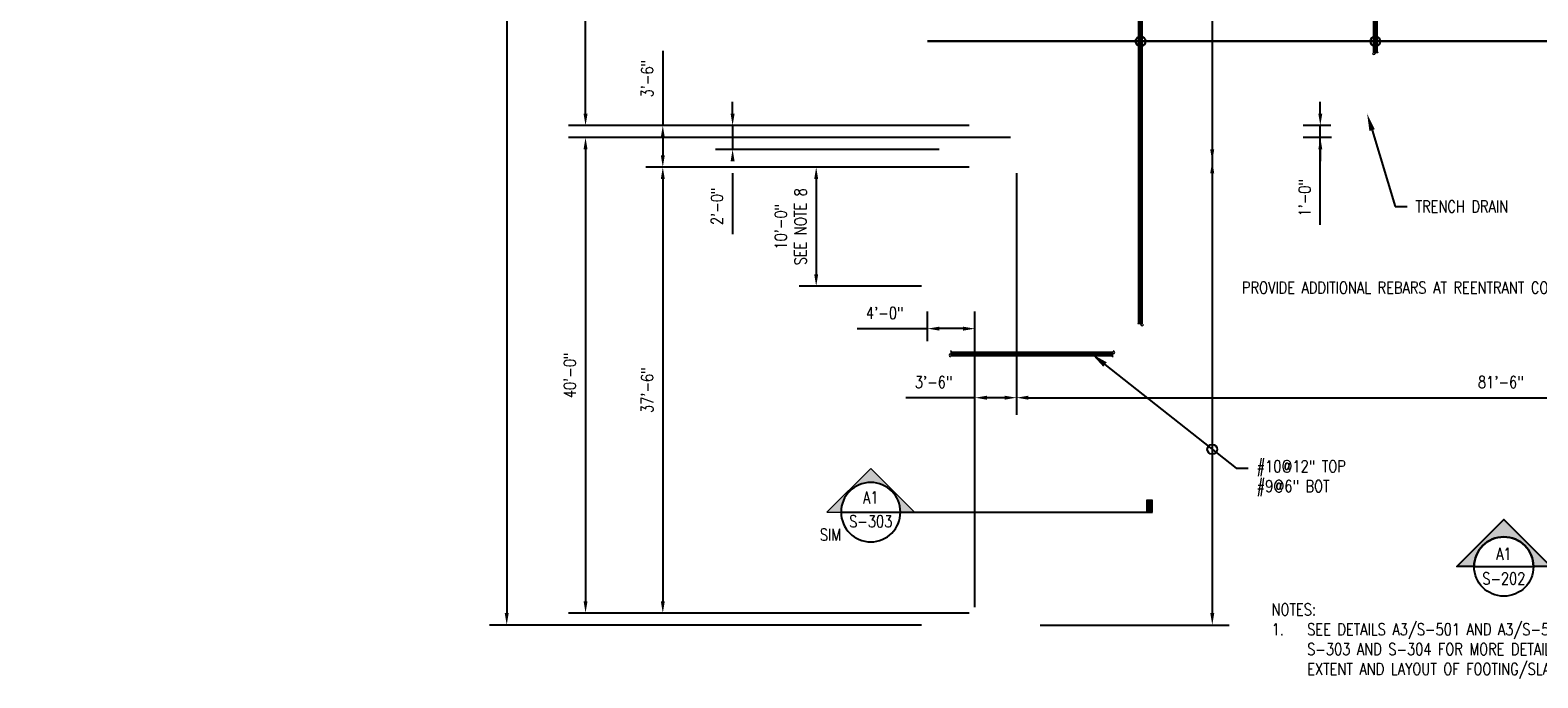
# Model space of a CAD drawing. Header units: inches. Extents: x -15987 to 28303, y -707 to 842.
# Tile 1 of 5: x -906 to 616, y -707 to -54. Entities that reach past the tile are written whole.
import ezdxf
from ezdxf import colors
from ezdxf.entities.mleader import LeaderData, LeaderLine
from ezdxf.enums import TextEntityAlignment as Align
from ezdxf.math import Vec2, Vec3

# ---------------------------------------------------------------- set-up
doc = ezdxf.new("R2010")
doc.units = ezdxf.units.IN
doc.header["$MEASUREMENT"] = 0
doc.layers.add('S-ANNO-DIMS', color=1, linetype='Continuous')
doc.layers.add('S-ANNO-TEXT', color=2, linetype='Continuous')
doc.layers.add('S-ANNO-SYMB', color=2, linetype='Continuous', lineweight=25)
doc.layers.add('S-SLAB-RBAR', color=4, linetype='Continuous', lineweight=70)
doc.styles.add('Annotative', font='romans.shx', dxfattribs={"width": 0.8, "height": 0.125})
doc.styles.add('Arial', font='romans.shx', dxfattribs={"width": 0.8})
doc.styles.add('HDRSTD', font='romans.shx', dxfattribs={"height": 3})
doc.styles.add('ROMANS', font='ROMANS.shx', dxfattribs={"width": 0.8})
doc.dimstyles.new('Annotative', dxfattribs={"dimscale": 0, "dimtxt": 0.125, "dimasz": 0.125, "dimexe": 0.179688, "dimexo": 0.0625, "dimgap": 0.09, "dimtad": 1, "dimdec": 3, "dimzin": 3, "dimdsep": 46, "dimlunit": 4, "dimtxsty": 'Annotative', "dimcen": 0.09, "dimclrt": 2, "dimazin": 2, "dimtfac": 1, "dimtdec": 3, "dimtmove": 1, "dimatfit": 3, "dimfxl": 1, "dimtfill": 1, "dimfrac": 2, "dimtolj": 1, "dimtzin": 0, "dimarcsym": 0})

# ---------------------------------------------------------------- blocks, each defined once
blk = doc.blocks.new('*D14')
at = {"layer": 'Defpoints', "color": 0, "transparency": 16777216}
for p in [(0, 666), (-424.8, -654), (0, -654)]:
    blk.add_point(p, dxfattribs=at)
at = {"layer": 'S-ANNO-DIMS', "color": 0, "lineweight": -2, "transparency": 16777216}
for p, q in [((-6, 666), (-442.1, 666)), ((-424.8, 654), (-424.8, -642)), ((-6, -654), (-442.1, -654))]:
    blk.add_line(p, q, dxfattribs=at)
at = {"layer": 'S-ANNO-DIMS', "color": 0, "transparency": 16777216}
for points in [[(-426.8, 654), (-422.8, 654), (-424.8, 666)], [(-426.8, -642), (-422.8, -642), (-424.8, -654)]]:
    blk.add_solid(points, dxfattribs=at)
at = {"layer": 'S-ANNO-DIMS', "color": 2, "transparency": 16777216, "insert": (-440.6, 6), "char_height": 12, "attachment_point": 5, "rotation": 90, "style": 'Annotative', "bg_fill": 3, "box_fill_scale": 1.25, "bg_fill_color": 256, "bg_fill_true_color": 13158600, "bg_fill_transparency": 0}
blk.add_mtext('\\A1;110\'-0"', dxfattribs=at)
blk = doc.blocks.new('*U11')
at = {"lineweight": -3}
h = blk.add_hatch(color=256, dxfattribs=at)
edge = h.paths.add_edge_path()
edge.add_line((-0.312, 0), (-0.495, 0))
edge.add_line((-0.495, 0), (0, 0.495))
edge.add_line((0, 0.495), (0.495, 0))
edge.add_line((0.495, 0), (0.312, 0))
edge.add_arc((0, 0), 0.312, 0, 180)
for p, q in [((0, 0.495), (-0.495, 0)), ((0.495, 0), (0, 0.495)), ((-0.312, 0), (0.312, 0))]:
    blk.add_line(p, q, dxfattribs=at)
at = {"lineweight": -3, "flags": 128}
blk.add_lwpolyline([(-0.312, 0), (-0.495, 0), (0, 0.495), (0.495, 0), (0.312, 0, 1), (-0.312, 0)], format="xyb", close=True, dxfattribs=at)
blk.add_lwpolyline([(-0.312, 0.016), (-0.312, 0.016)], dxfattribs=at)
blk.add_lwpolyline([(-0.312, 0.016), (-0.312, 0.016)], dxfattribs=at)
at = {"lineweight": -3}
blk.add_circle((0, 0), 0.312, dxfattribs=at)
at = {"linetype": 'Continuous', "lineweight": -3, "style": 'Arial'}
blk.add_attdef('X#', text='', height=0.0938, dxfattribs=at).set_placement((0, 0.047), align=Align.BOTTOM_CENTER)
blk.add_attdef('X-###', text='', height=0.0938, dxfattribs=at).set_placement((0, -0.047), align=Align.TOP_CENTER)
blk = doc.blocks.new('*D24')
at = {"layer": 'Defpoints', "color": 0, "transparency": 16777216}
for p in [(-345.2, 150), (45, 150), (48, -150)]:
    blk.add_point(p, dxfattribs=at)
at = {"layer": 'S-ANNO-DIMS', "color": 0, "lineweight": -2, "transparency": 16777216}
for p, q in [((39, 150), (-362.5, 150)), ((-345.2, -138), (-345.2, 138)), ((42, -150), (-362.5, -150))]:
    blk.add_line(p, q, dxfattribs=at)
at = {"layer": 'S-ANNO-DIMS', "color": 0, "transparency": 16777216}
for points in [[(-347.2, 138), (-343.2, 138), (-345.2, 150)], [(-347.2, -138), (-343.2, -138), (-345.2, -150)]]:
    blk.add_solid(points, dxfattribs=at)
at = {"layer": 'S-ANNO-DIMS', "color": 2, "transparency": 16777216, "char_height": 12, "attachment_point": 5, "rotation": 90, "style": 'Annotative', "bg_fill": 3, "box_fill_scale": 1.25, "bg_fill_color": 256, "bg_fill_true_color": 13158600, "bg_fill_transparency": 0}
for s, insert in [('\\A1;OPENING', (-330.6, 0)), ('\\A1;25\'-0"', (-361, 0))]:
    blk.add_mtext(s, dxfattribs=dict(at, insert=insert))
blk = doc.blocks.new('*D26')
at = {"layer": 'Defpoints', "color": 0, "transparency": 16777216}
for p in [(90, -162), (-345.2, -642), (48, -642)]:
    blk.add_point(p, dxfattribs=at)
at = {"layer": 'S-ANNO-DIMS', "color": 0, "lineweight": -2, "transparency": 16777216}
for p, q in [((84, -162), (-362.5, -162)), ((-345.2, -174), (-345.2, -630)), ((42, -642), (-362.5, -642))]:
    blk.add_line(p, q, dxfattribs=at)
at = {"layer": 'S-ANNO-DIMS', "color": 0, "transparency": 16777216}
for points in [[(-347.2, -174), (-343.2, -174), (-345.2, -162)], [(-347.2, -630), (-343.2, -630), (-345.2, -642)]]:
    blk.add_solid(points, dxfattribs=at)
at = {"layer": 'S-ANNO-DIMS', "color": 2, "transparency": 16777216, "insert": (-361, -402), "char_height": 12, "attachment_point": 5, "rotation": 90, "style": 'Annotative', "bg_fill": 3, "box_fill_scale": 1.25, "bg_fill_color": 256, "bg_fill_true_color": 13158600, "bg_fill_transparency": 0}
blk.add_mtext('\\A1;40\'-0"', dxfattribs=at)
blk = doc.blocks.new('*D29')
at = {"layer": 'Defpoints', "color": 0, "transparency": 16777216}
for p in [(48, -150), (-196.7, -174), (18, -174)]:
    blk.add_point(p, dxfattribs=at)
at = {"layer": 'S-ANNO-DIMS', "color": 0, "lineweight": -2, "transparency": 16777216}
for p, q in [((-196.7, -138), (-196.7, -126)), ((42, -150), (-214, -150)), ((-196.7, -150), (-196.7, -174)), ((12, -174), (-214, -174)), ((-196.7, -198), (-196.7, -259.4))]:
    blk.add_line(p, q, dxfattribs=at)
at = {"layer": 'S-ANNO-DIMS', "color": 0, "transparency": 16777216}
for points in [[(-198.7, -138), (-194.7, -138), (-196.7, -150)], [(-198.7, -186), (-194.7, -186), (-196.7, -174)]]:
    blk.add_solid(points, dxfattribs=at)
at = {"layer": 'S-ANNO-DIMS', "color": 2, "transparency": 16777216, "insert": (-212.5, -231.4), "char_height": 12, "attachment_point": 5, "rotation": 90, "style": 'Annotative', "bg_fill": 3, "box_fill_scale": 1.25, "bg_fill_color": 256, "bg_fill_true_color": 13158600, "bg_fill_transparency": 0}
blk.add_mtext('\\A1;2\'-0"', dxfattribs=at)
blk = doc.blocks.new('*D30')
at = {"layer": 'Defpoints', "color": 0, "transparency": 16777216}
for p in [(48, -150), (-267.2, -192), (48, -192)]:
    blk.add_point(p, dxfattribs=at)
at = {"layer": 'S-ANNO-DIMS', "color": 0, "lineweight": -2, "transparency": 16777216}
for p, q in [((-267.2, -74.5), (-267.2, -150)), ((42, -150), (-284.5, -150)), ((-267.2, -162), (-267.2, -180)), ((42, -192), (-284.5, -192))]:
    blk.add_line(p, q, dxfattribs=at)
at = {"layer": 'S-ANNO-DIMS', "color": 0, "transparency": 16777216}
for points in [[(-269.2, -162), (-265.2, -162), (-267.2, -150)], [(-269.2, -180), (-265.2, -180), (-267.2, -192)]]:
    blk.add_solid(points, dxfattribs=at)
at = {"layer": 'S-ANNO-DIMS', "color": 2, "transparency": 16777216, "insert": (-283, -102.6), "char_height": 12, "attachment_point": 5, "rotation": 90, "style": 'Annotative', "bg_fill": 3, "box_fill_scale": 1.25, "bg_fill_color": 256, "bg_fill_true_color": 13158600, "bg_fill_transparency": 0}
blk.add_mtext('\\A1;3\'-6"', dxfattribs=at)
blk = doc.blocks.new('*D31')
at = {"layer": 'Defpoints', "color": 0, "transparency": 16777216}
for p in [(48, -192), (-267.2, -642), (48, -642)]:
    blk.add_point(p, dxfattribs=at)
at = {"layer": 'S-ANNO-DIMS', "color": 0, "lineweight": -2, "transparency": 16777216}
for p, q in [((42, -192), (-284.5, -192)), ((-267.2, -204), (-267.2, -630)), ((42, -642), (-284.5, -642))]:
    blk.add_line(p, q, dxfattribs=at)
at = {"layer": 'S-ANNO-DIMS', "color": 0, "transparency": 16777216}
for points in [[(-269.2, -204), (-265.2, -204), (-267.2, -192)], [(-269.2, -630), (-265.2, -630), (-267.2, -642)]]:
    blk.add_solid(points, dxfattribs=at)
at = {"layer": 'S-ANNO-DIMS', "color": 2, "transparency": 16777216, "insert": (-283, -417), "char_height": 12, "attachment_point": 5, "rotation": 90, "style": 'Annotative', "bg_fill": 3, "box_fill_scale": 1.25, "bg_fill_color": 256, "bg_fill_true_color": 13158600, "bg_fill_transparency": 0}
blk.add_mtext('\\A1;37\'-6"', dxfattribs=at)
blk = doc.blocks.new('*D32')
at = {"layer": 'Defpoints', "color": 0, "transparency": 16777216}
for p in [(1068, -162), (90, -192), (1068, -424.6)]:
    blk.add_point(p, dxfattribs=at)
at = {"layer": 'S-ANNO-DIMS', "color": 0, "lineweight": -2, "transparency": 16777216}
for p, q in [((1068, -168), (1068, -441.8)), ((90, -198), (90, -441.8)), ((102, -424.6), (1056, -424.6))]:
    blk.add_line(p, q, dxfattribs=at)
at = {"layer": 'S-ANNO-DIMS', "color": 0, "transparency": 16777216}
for points in [[(102, -422.6), (102, -426.6), (90, -424.6)], [(1056, -422.6), (1056, -426.6), (1068, -424.6)]]:
    blk.add_solid(points, dxfattribs=at)
at = {"layer": 'S-ANNO-DIMS', "color": 2, "transparency": 16777216, "insert": (579, -408.8), "char_height": 12, "attachment_point": 5, "style": 'Annotative', "bg_fill": 3, "box_fill_scale": 1.25, "bg_fill_color": 256, "bg_fill_true_color": 13158600, "bg_fill_transparency": 0}
blk.add_mtext('\\A1;81\'-6"', dxfattribs=at)
blk = doc.blocks.new('*D33')
at = {"layer": 'Defpoints', "color": 0, "transparency": 16777216}
for p in [(90, -192), (48, -424.6), (48, -642)]:
    blk.add_point(p, dxfattribs=at)
at = {"layer": 'S-ANNO-DIMS', "color": 0, "lineweight": -2, "transparency": 16777216}
for p, q in [((90, -198), (90, -441.8)), ((48, -636), (48, -407.3)), ((48, -424.6), (-21.8, -424.6)), ((78, -424.6), (60, -424.6))]:
    blk.add_line(p, q, dxfattribs=at)
at = {"layer": 'S-ANNO-DIMS', "color": 0, "transparency": 16777216}
for points in [[(60, -422.6), (60, -426.6), (48, -424.6)], [(78, -422.6), (78, -426.6), (90, -424.6)]]:
    blk.add_solid(points, dxfattribs=at)
at = {"layer": 'S-ANNO-DIMS', "color": 2, "transparency": 16777216, "insert": (6.2, -408.8), "char_height": 12, "attachment_point": 5, "style": 'Annotative', "bg_fill": 3, "box_fill_scale": 1.25, "bg_fill_color": 256, "bg_fill_true_color": 13158600, "bg_fill_transparency": 0}
blk.add_mtext('\\A1;3\'-6"', dxfattribs=at)
blk = doc.blocks.new('*D38')
at = {"layer": 'Defpoints', "color": 0, "transparency": 16777216}
for p in [(0, -354.9), (0, -373.5), (48, -417.4)]:
    blk.add_point(p, dxfattribs=at)
at = {"layer": 'S-ANNO-DIMS', "color": 0, "lineweight": -2, "transparency": 16777216}
for p, q in [((0, -367.5), (0, -337.6)), ((48, -411.4), (48, -337.6)), ((-71.1, -354.9), (0, -354.9)), ((36, -354.9), (12, -354.9))]:
    blk.add_line(p, q, dxfattribs=at)
at = {"layer": 'S-ANNO-DIMS', "color": 0, "transparency": 16777216}
for points in [[(12, -352.9), (12, -356.9), (0, -354.9)], [(36, -352.9), (36, -356.9), (48, -354.9)]]:
    blk.add_solid(points, dxfattribs=at)
at = {"layer": 'S-ANNO-DIMS', "color": 2, "transparency": 16777216, "insert": (-43.1, -339.1), "char_height": 12, "attachment_point": 5, "style": 'Annotative', "bg_fill": 3, "box_fill_scale": 1.25, "bg_fill_color": 256, "bg_fill_true_color": 13158600, "bg_fill_transparency": 0}
blk.add_mtext('\\A1;4\'-0"', dxfattribs=at)
blk = doc.blocks.new('*D58')
at = {"layer": 'Defpoints', "color": 0, "transparency": 16777216}
for p in [(108, 666), (108, -654), (287.6, -654)]:
    blk.add_point(p, dxfattribs=at)
at = {"layer": 'S-ANNO-DIMS', "color": 0, "lineweight": -2, "transparency": 16777216}
for p, q in [((114, 666), (304.8, 666)), ((287.6, 654), (287.6, -642)), ((114, -654), (304.8, -654))]:
    blk.add_line(p, q, dxfattribs=at)
at = {"layer": 'S-ANNO-DIMS', "color": 0, "transparency": 16777216}
for points in [[(285.6, 654), (289.6, 654), (287.6, 666)], [(285.6, -642), (289.6, -642), (287.6, -654)]]:
    blk.add_solid(points, dxfattribs=at)
blk = doc.blocks.new('*D61')
at = {"layer": 'Defpoints', "color": 0, "transparency": 16777216}
for p in [(-25.6, -192), (-112.3, -312), (0, -312)]:
    blk.add_point(p, dxfattribs=at)
at = {"layer": 'S-ANNO-DIMS', "color": 0, "lineweight": -2, "transparency": 16777216}
for p, q in [((-31.6, -192), (-129.5, -192)), ((-112.3, -204), (-112.3, -300)), ((-6, -312), (-129.5, -312))]:
    blk.add_line(p, q, dxfattribs=at)
at = {"layer": 'S-ANNO-DIMS', "color": 0, "transparency": 16777216}
for points in [[(-114.3, -204), (-110.3, -204), (-112.3, -192)], [(-114.3, -300), (-110.3, -300), (-112.3, -312)]]:
    blk.add_solid(points, dxfattribs=at)
at = {"layer": 'S-ANNO-DIMS', "color": 2, "transparency": 16777216, "insert": (-138.1, -252), "char_height": 12, "attachment_point": 5, "rotation": 90, "style": 'Annotative', "bg_fill": 3, "box_fill_scale": 1.25, "bg_fill_color": 256, "bg_fill_true_color": 13158600, "bg_fill_transparency": 0}
blk.add_mtext('\\A1;10\'-0"\\PSEE NOTE 8', dxfattribs=at)
blk = doc.blocks.new('*D64')
at = {"layer": 'Defpoints', "color": 0, "transparency": 16777216}
for p in [(396.7, -150), (413.5, -150), (413.9, -162)]:
    blk.add_point(p, dxfattribs=at)
at = {"layer": 'S-ANNO-DIMS', "color": 0, "lineweight": -2, "transparency": 16777216}
for p, q in [((396.7, -138), (396.7, -126)), ((407.5, -150), (379.4, -150)), ((396.7, -162), (396.7, -150)), ((396.7, -162), (396.7, -150)), ((407.9, -162), (379.4, -162)), ((396.7, -250.2), (396.7, -162)), ((396.7, -174), (396.7, -186))]:
    blk.add_line(p, q, dxfattribs=at)
at = {"layer": 'S-ANNO-DIMS', "color": 0, "transparency": 16777216}
for points in [[(394.7, -138), (398.7, -138), (396.7, -150)], [(394.7, -174), (398.7, -174), (396.7, -162)]]:
    blk.add_solid(points, dxfattribs=at)
at = {"layer": 'S-ANNO-DIMS', "color": 2, "transparency": 16777216, "insert": (380.9, -222.8), "char_height": 12, "attachment_point": 5, "rotation": 90, "style": 'Annotative', "bg_fill": 3, "box_fill_scale": 1.25, "bg_fill_color": 256, "bg_fill_true_color": 13158600, "bg_fill_transparency": 0}
blk.add_mtext('\\A1;1\'-0"', dxfattribs=at)
blk = doc.blocks.new('ELEVARROW')
at = {"lineweight": 9}
h = blk.add_hatch(color=256, dxfattribs=at)
edge = h.paths.add_edge_path(flags=0)
edge.add_line((0.46, 0), (0.312, 0))
edge.add_arc((0, 0), 0.312, 360, 540)
edge.add_line((-0.313, 0), (-0.46, 0))
edge.add_line((-0.46, 0), (0, 0.46))
edge.add_line((0, 0.46), (0.46, 0))
at = {"lineweight": 13}
blk.add_lwpolyline([(-0.46, 0), (-0.312, 0, -1), (0.312, 0), (0.46, 0), (0, 0.46)], format="xyb", close=True, dxfattribs=at)
blk = doc.blocks.new('Sectrinew')
at = {"lineweight": 9}
blk.add_hatch(color=256, dxfattribs=at).paths.add_polyline_path([(0, 0.125), (0, 0), (-0.0625, 0), (-0.0625, 0.125)], flags=0)
for p, q in [((0, 0.125), (-0.0625, 0.125)), ((-0.0625, 0.125), (-0.0625, 0)), ((-0.0625, 0), (0, 0)), ((0, 0), (0, 0.125))]:
    blk.add_line(p, q, dxfattribs=at)
blk = doc.blocks.new('*U67')
at = {"layer": 'S-ANNO-SYMB'}
for p, q in [((-0.312, 0), (0.312, 0)), ((0.312, 0), (2.963, 0))]:
    blk.add_line(p, q, dxfattribs=at)
blk.add_ellipse((0, 0), major_axis=(0.221, 0.221), ratio=1, start_param=5.497787, end_param=11.780972, dxfattribs=at)
at = {"layer": 'S-ANNO-SYMB', "zscale": 0.03125}
for name, p in [('ELEVARROW', (0, 0)), ('Sectrinew', (2.963, 0))]:
    blk.add_blockref(name, p, dxfattribs=at)
at = {"layer": 'S-ANNO-TEXT', "style": 'HDRSTD'}
for tag, p in [('DET_NO', (0, 0.091)), ('REFSHT', (0, -0.096))]:
    blk.add_attdef(tag, text='', height=0.1, dxfattribs=at).set_placement(p, align=Align.MIDDLE_CENTER)

msp = doc.modelspace()

# ---------------------------------------------------------------- linework, layer by layer
at = {"layer": 'S-ANNO-SYMB', "linetype": 'Continuous', "lineweight": 0}
for centre, start, end in [((453.6831, -76.8266), 0, 180), ((450.7635, -76.8266), 180, 0)]:
    msp.add_arc(centre, 1.4598, start, end, dxfattribs=at)
at = {"layer": 'S-ANNO-TEXT', "color": 1}
for centre in [(215.2293, -64.8346), (452.2233, -64.8697), (287.5801, -476.7337)]:
    msp.add_circle(centre, 5, dxfattribs=at)
at = {"layer": 'S-SLAB-RBAR'}
msp.add_line((452.2233, 94.7435), (452.2233, -76.8266), dxfattribs=at)

# ---------------------------------------------------------------- block references
at = {"layer": 'S-ANNO-SYMB'}
ref = msp.add_blockref('*U11', (582, -595.016), dxfattribs=dict(at, xscale=96, yscale=96, zscale=96))
ref.add_attrib('VIEWNUMBER', 'A1', dxfattribs={"layer": '0', "color": 1, "linetype": 'ByBlock', "lineweight": -2, "transparency": 16777216, "height": 12, "style": 'ROMANS', "width": 0.796875}).set_placement((582, -591.8587), align=Align.BOTTOM_CENTER)
ref.add_attrib('SHEETNUMBER', 'S-202', dxfattribs={"layer": '0', "color": 1, "linetype": 'ByBlock', "lineweight": -2, "transparency": 16777216, "height": 12, "style": 'ROMANS', "width": 0.796875}).set_placement((582, -616.6984), align=Align.BOTTOM_CENTER)

# ---------------------------------------------------------------- texts
at = {"layer": 'S-ANNO-TEXT', "color": 2, "insert": (347.4825, -632.3643), "char_height": 12, "width": 434.161157, "attachment_point": 1, "style": 'Annotative'}
msp.add_mtext('NOTES:\\P\\pxi-3,l3,t3;1.^ISEE DETAILS A3/S-501 AND A3/S-514 AND SHEETS S-303 AND S-304 FOR MORE DETAILS ABOUT THE EXTENT AND LAYOUT OF FOOTING/SLAB REBARS.', dxfattribs=at)

# ---------------------------------------------------------------- dimensions: what is measured, and where the dimension line sits
at = {"layer": 'S-ANNO-DIMS'}
dim = msp.add_linear_dim(base=(-424.8256, -654), p1=(0, 666), p2=(0, -654), angle=90, dimstyle='Annotative', override={"dimpost": '\\X'}, dxfattribs=at)
dim.commit()
dim.dimension.update_dxf_attribs({"geometry": '*D14', "text_midpoint": (-440.6085, 6)})

# ---------------------------------------------------------------- next in the draw order: dimensions: what is measured, and where the dimension line sits
dim = msp.add_linear_dim(base=(-345.2419, 150), p1=(48, -150), p2=(45, 150), angle=90, text='<>\\XOPENING', dimstyle='Annotative', override={"dimpost": '\\X'}, dxfattribs=at)
dim.commit()
dim.dimension.update_dxf_attribs({"geometry": '*D24', "text_midpoint": (-345.2419, 0)})
dim = msp.add_linear_dim(base=(-345.2419, -642), p1=(90, -162), p2=(48, -642), angle=90, dimstyle='Annotative', override={"dimpost": '\\X'}, dxfattribs=at)
dim.commit()
dim.dimension.update_dxf_attribs({"geometry": '*D26', "text_midpoint": (-361.0248, -402)})

# ---------------------------------------------------------------- next in the draw order: dimensions: what is measured, and where the dimension line sits
dim = msp.add_linear_dim(base=(-196.7302, -174), p1=(48, -150), p2=(18, -174), angle=270, dimstyle='Annotative', override={"dimpost": '\\X', "dimtmove": 0}, dxfattribs=at)
dim.commit()
dim.dimension.update_dxf_attribs({"geometry": '*D29', "text_midpoint": (-196.7302, -231.3521), "dimtype": 160})
dim = msp.add_linear_dim(base=(1068, -424.5812), p1=(90, -192), p2=(1068, -162), dimstyle='Annotative', override={"dimpost": '\\X'}, dxfattribs=at)
dim.commit()
dim.dimension.update_dxf_attribs({"geometry": '*D32', "text_midpoint": (579, -408.7983)})

# ---------------------------------------------------------------- next in the draw order: leaders
at = {"layer": 'S-SLAB-RBAR', "color": 1}
for points in [[(1182, -64.8346), (0, -64.8346)], [(0, -64.8346), (1182, -64.8346)]]:
    msp.add_leader(points, dimstyle='Annotative', override={"dimscale": 0, "dimasz": 0.18, "dimgap": 0.09, "dimtad": 0}, dxfattribs=at)

# ---------------------------------------------------------------- next in the draw order: linework, layer by layer
at = {"layer": 'S-ANNO-DIMS'}
for points in [[(285.5801, -174), (289.5801, -174), (287.5801, -186)], [(285.5801, -198), (289.5801, -198), (287.5801, -186)]]:
    msp.add_solid(points, dxfattribs=at)
at = {"layer": 'S-ANNO-SYMB', "linetype": 'Continuous', "lineweight": 0}
for centre, start, end in [((213.7694, -350.5073), 0, 180), ((216.6891, -350.5073), 180, 0), ((187.6499, -381.786), 90, 270), ((187.6499, -378.8663), 270, 90)]:
    msp.add_arc(centre, 1.4598, start, end, dxfattribs=at)
at = {"layer": 'S-SLAB-RBAR'}
msp.add_line((215.2293, -350.5073), (215.2293, 262.3342), dxfattribs=at)

# ---------------------------------------------------------------- next in the draw order: dimensions: what is measured, and where the dimension line sits
at = {"layer": 'S-ANNO-DIMS'}
dim = msp.add_linear_dim(base=(287.5801, -654), p1=(108, 666), p2=(108, -654), angle=90, text=' ', dimstyle='Annotative', override={"dimpost": '\\X'}, dxfattribs=at)
dim.commit()
dim.dimension.update_dxf_attribs({"geometry": '*D58', "text_midpoint": (287.5801, 6)})
for base, p1, p2, angle, picture, middle in [((-267.226, -192), (48, -150), (48, -192), 270, '*D30', (-278.9108, -102.576)), ((396.6748, -150), (413.9248, -162), (413.476, -150), 90, '*D64', (396.6748, -222.8439))]:
    dim = msp.add_linear_dim(base=base, p1=p1, p2=p2, angle=angle, dimstyle='Annotative', override={"dimpost": '\\X'}, dxfattribs=at)
    dim.commit()
    dim.dimension.update_dxf_attribs({"geometry": picture, "text_midpoint": middle, "dimtype": 160})

# ---------------------------------------------------------------- next in the draw order: leaders
at = {"layer": 'S-ANNO-TEXT'}
ml = msp.add_multileader_mtext('Standard', dxfattribs=at)
ml.set_content('TRENCH DRAIN', color=2, style='Annotative')
ml.set_leader_properties(color=1)
ml.build(insert=Vec2(0, 0))
ml.multileader.update_dxf_attribs({"dogleg_length": 0.125, "arrow_head_size": 17.28, "scale": 96})
ctx = ml.context
ctx.base_point, ctx.scale, ctx.char_height, ctx.arrow_head_size, ctx.landing_gap_size, ctx.plane_origin = Vec3(484.2431, -231.6646), 96, 12, 17.28, 8.64, Vec3(443.9912, -138)
notes = []
notes.append((ctx, [(0, (1, 1, 0), (472.2431, -231.6646), (1, 0), 12, [(0, [(443.9912, -138)], 0, [])])]))
ctx.mtext.insert, ctx.mtext.flow_direction = Vec3(492.8831, -225.6646), 5
ml = msp.add_multileader_mtext('Standard', dxfattribs=at)
ml.set_content('#10@12" TOP\\P#9@6" BOT', color=2, style='Annotative')
ml.set_leader_properties(color=1)
ml.build(insert=Vec2(0, 0))
ml.multileader.update_dxf_attribs({"dogleg_length": 0.125, "arrow_head_size": 17.28, "scale": 96})
ctx = ml.context
ctx.base_point, ctx.scale, ctx.char_height, ctx.arrow_head_size, ctx.landing_gap_size, ctx.plane_origin = Vec3(323.756, -495.8575), 96, 12, 17.28, 8.64, Vec3(283.504, -331.8161)
notes.append((ctx, [(0, (1, 1, 0), (311.756, -495.8575), (1, 0), 12, [(0, [(165.7035, -380.3261)], 0, [])])]))
ctx.mtext.insert, ctx.mtext.flow_direction = Vec3(332.396, -487.8575), 5
for ctx, leaders in notes:
    for number, flags, end, landing, length, lines in leaders:
        leader = LeaderData()
        leader.index, (leader.has_last_leader_line, leader.has_dogleg_vector, leader.attachment_direction) = number, flags
        leader.last_leader_point, leader.dogleg_vector, leader.dogleg_length = Vec3(end), Vec3(landing), length
        for number, points, colour, breaks in lines:
            line = LeaderLine()
            line.index, line.vertices, line.color, line.breaks = number, Vec3.list(points), colors.encode_raw_color(colour), breaks
            leader.lines.append(line)
        ctx.leaders.append(leader)

# ---------------------------------------------------------------- next in the draw order: dimensions: what is measured, and where the dimension line sits
at = {"layer": 'S-ANNO-DIMS'}
dim = msp.add_linear_dim(base=(-267.226, -642), p1=(48, -192), p2=(48, -642), angle=270, dimstyle='Annotative', override={"dimpost": '\\X'}, dxfattribs=at)
dim.commit()
dim.dimension.update_dxf_attribs({"geometry": '*D31', "text_midpoint": (-283.0089, -417)})

# ---------------------------------------------------------------- next in the draw order: texts
at = {"layer": 'S-ANNO-TEXT', "color": 2, "insert": (-87.2453, -562.8448), "char_height": 12, "width": 40.98046, "attachment_point": 6, "style": 'Annotative'}
msp.add_mtext('SIM', dxfattribs=at)

# ---------------------------------------------------------------- next in the draw order: dimensions: what is measured, and where the dimension line sits
at = {"layer": 'S-ANNO-DIMS'}
dim = msp.add_linear_dim(base=(48, -424.5812), p1=(90, -192), p2=(48, -642), dimstyle='Annotative', override={"dimpost": '\\X'}, dxfattribs=at)
dim.commit()
dim.dimension.update_dxf_attribs({"geometry": '*D33', "text_midpoint": (6.2473, -424.5812), "dimtype": 160})

# ---------------------------------------------------------------- next in the draw order: block references
at = {"layer": 'S-ANNO-SYMB'}
ref = msp.add_blockref('*U67', (-57.2453, -540.0953), dxfattribs=dict(at, xscale=96, yscale=96, zscale=96))
ref.add_attrib('REFSHT', 'S-303', dxfattribs={"layer": '0', "color": 1, "height": 12, "style": 'Annotative', "width": 0.800781}).set_placement((-57.2453, -549.3261), align=Align.MIDDLE_CENTER)
ref.add_attrib('DET_NO', 'A1', dxfattribs={"layer": '0', "color": 1, "height": 12, "style": 'Annotative', "width": 0.800781}).set_placement((-57.2453, -531.3332), align=Align.CENTER)

# ---------------------------------------------------------------- next in the draw order: dimensions: what is measured, and where the dimension line sits
at = {"layer": 'S-ANNO-DIMS'}
dim = msp.add_linear_dim(base=(-112.2843, -312), p1=(-25.6168, -192), p2=(0, -312), angle=270, text='<>\\PSEE NOTE 8', dimstyle='Annotative', override={"dimpost": '\\X'}, dxfattribs=at)
dim.commit()
dim.dimension.update_dxf_attribs({"geometry": '*D61', "text_midpoint": (-138.0671, -252)})
dim = msp.add_linear_dim(base=(0, -354.8947), p1=(48, -417.3632), p2=(0, -373.5061), dimstyle='Annotative', override={"dimpost": '\\X'}, dxfattribs=at)
dim.commit()
dim.dimension.update_dxf_attribs({"geometry": '*D38', "text_midpoint": (-43.0799, -357.7852), "dimtype": 160})

# ---------------------------------------------------------------- next in the draw order: linework, layer by layer
at = {"layer": 'S-ANNO-SYMB', "linetype": 'Continuous', "lineweight": 0}
for centre, start, end in [((23.4266, -381.786), 90, 270), ((23.4266, -378.8663), 270, 90)]:
    msp.add_arc(centre, 1.4598, start, end, dxfattribs=at)
at = {"layer": 'S-SLAB-RBAR'}
msp.add_line((23.4266, -380.3261), (187.6499, -380.3261), dxfattribs=at)

# ---------------------------------------------------------------- next in the draw order: leaders
at = {"layer": 'S-ANNO-TEXT'}
ml = msp.add_multileader_mtext('Standard', dxfattribs=at)
ml.set_content('PROVIDE ADDITIONAL REBARS AT REENTRANT CORNERS PER DETAIL B4/S-513, TYP', color=2, style='Annotative')
ml.set_leader_properties(color=1)
ml.build(insert=Vec2(0, 0))
ml.multileader.update_dxf_attribs({"dogleg_length": 0.125, "arrow_head_size": 17.28, "scale": 96})
ctx = ml.context
ctx.base_point, ctx.scale, ctx.char_height, ctx.arrow_head_size, ctx.landing_gap_size, ctx.plane_origin = Vec3(682.3164, -315.5078), 96, 12, 17.28, 8.64, Vec3(1034.3208, -445.1506)
ctx.text_align_type = 2
notes = []
notes.append((ctx, [(0, (1, 1, 0), (878.4535, -315.5078), (-1, 0), 12, [(0, [(950.2092, -176.505)], 0, [])])]))
ctx.mtext.insert, ctx.mtext.width, ctx.mtext.alignment, ctx.mtext.flow_direction = Vec3(857.8135, -307.5078), 175.463893, 3, 5
for ctx, leaders in notes:
    for number, flags, end, landing, length, lines in leaders:
        leader = LeaderData()
        leader.index, (leader.has_last_leader_line, leader.has_dogleg_vector, leader.attachment_direction) = number, flags
        leader.last_leader_point, leader.dogleg_vector, leader.dogleg_length = Vec3(end), Vec3(landing), length
        for number, points, colour, breaks in lines:
            line = LeaderLine()
            line.index, line.vertices, line.color, line.breaks = number, Vec3.list(points), colors.encode_raw_color(colour), breaks
            leader.lines.append(line)
        ctx.leaders.append(leader)

doc.saveas('drawing.dxf')
